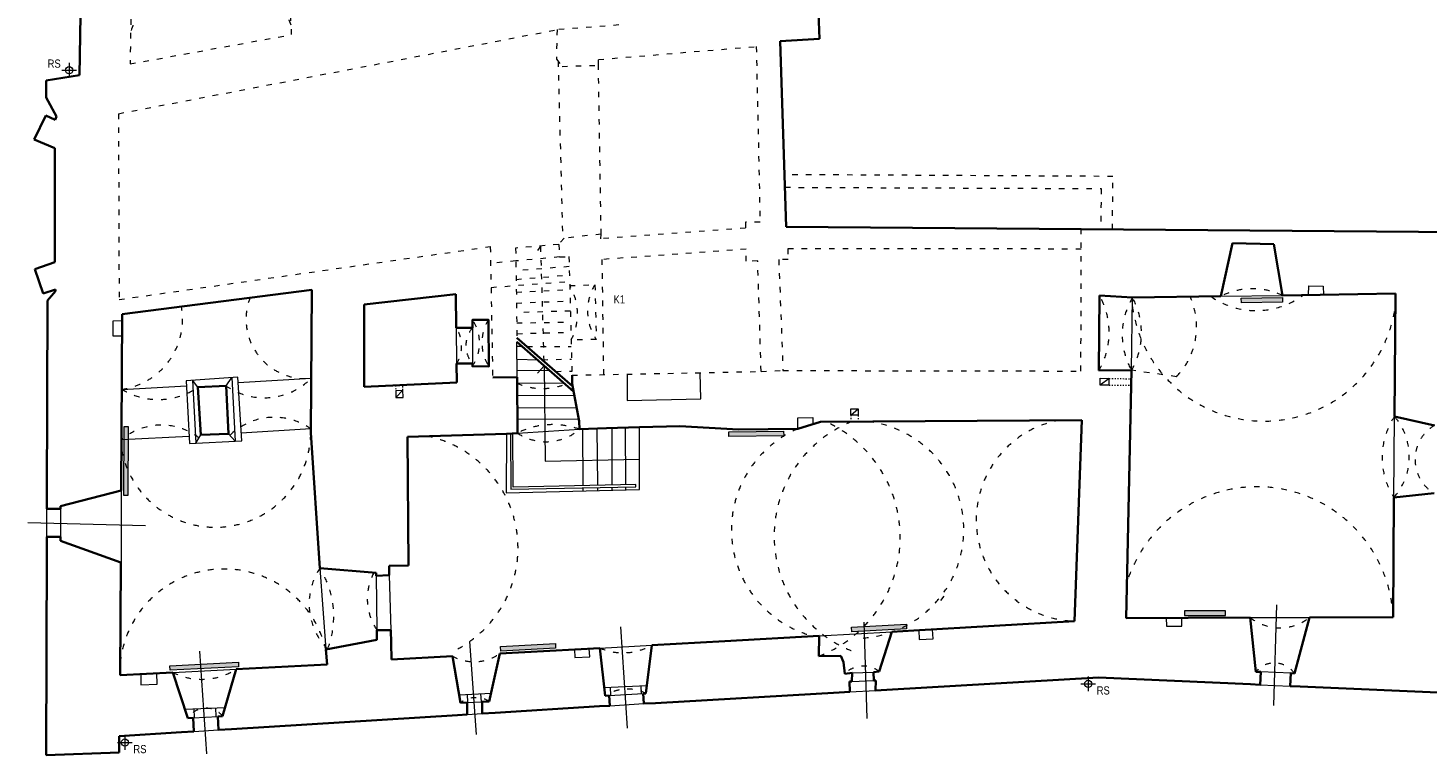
# Model space of a CAD drawing. Header units: centimetres. Extents: x -64755 to -45993, y -134522 to -130049.
# Tile 1 of 9: x -64755 to -61691, y -134125 to -132532. Entities that reach past the tile are written whole.
import ezdxf

# ---------------------------------------------------------------- set-up
doc = ezdxf.new("R2010")
doc.units = ezdxf.units.CM
doc.linetypes.add('ACAD_ISO03W100', pattern=[30, 12, -18])
for name, color, linetype, lineweight in [('arch C', 1, 'Continuous', 13), ('arch N', 1, 'ACAD_ISO03W100', 13), ('arch P', 7, 'Continuous', 35), ('grzejniki', 142, 'Continuous', 0), ('opis', 31, 'Continuous', 0)]:
    doc.layers.add(name, color=color, linetype=linetype, lineweight=lineweight)
doc.styles.get("Standard").update_dxf_attribs({"font": 'ARIALN.TTF'})

msp = doc.modelspace()

# ---------------------------------------------------------------- hatches: boundary and pattern name
at = {"layer": 'grzejniki'}
h = msp.add_hatch(color=256, dxfattribs=at)
h.dxf.hatch_style = 1
h.paths.add_polyline_path([(-62099.25, -133124.29), (-62009.26, -133122.9), (-62009.1, -133132.9), (-62099.09, -133134.29)])
h = msp.add_hatch(color=256, dxfattribs=at)
h.dxf.hatch_style = 1
h.paths.add_polyline_path([(-64545.62, -133405.63), (-64546, -133555.63), (-64536, -133555.65), (-64535.62, -133405.65)])
h = msp.add_hatch(color=256, dxfattribs=at)
h.dxf.hatch_style = 1
h.paths.add_polyline_path([(-63221.09, -133416.99), (-63101.1, -133415.67), (-63100.99, -133425.67), (-63220.98, -133426.99)])
h = msp.add_hatch(color=256, dxfattribs=at)
h.dxf.hatch_style = 1
h.paths.add_polyline_path([(-62223.58, -133819.38), (-62133.58, -133819.09), (-62133.61, -133809.09), (-62223.61, -133809.38)])
h = msp.add_hatch(color=256, dxfattribs=at)
h.dxf.hatch_style = 1
h.paths.add_polyline_path([(-62952.26, -133844.93), (-62832.45, -133838.15), (-62831.88, -133848.13), (-62951.69, -133854.92)])
h = msp.add_hatch(color=256, dxfattribs=at)
h.dxf.hatch_style = 1
h.paths.add_polyline_path([(-63720.61, -133887.38), (-63600.79, -133880.86), (-63600.25, -133890.84), (-63720.07, -133897.37)])
h = msp.add_hatch(color=256, dxfattribs=at)
h.dxf.hatch_style = 1
h.paths.add_polyline_path([(-64444.54, -133929.31), (-64294.74, -133921.52), (-64294.22, -133931.51), (-64444.02, -133939.3)])

# ---------------------------------------------------------------- linework, layer by layer
at = {"layer": 'arch C'}
for p, q in [((-64665.13, -132608.6), (-64665.13, -132640.94)), ((-64681.3, -132624.77), (-64648.96, -132624.77)), ((-64665.13, -132628.22), (-64665.13, -132640.94)), ((-61952.35, -133117.02), (-61951.33, -133097.28)), ((-61951.33, -133097.28), (-61919.75, -133098.07)), ((-61919.75, -133098.07), (-61919.47, -133116.52)), ((-62339.46, -133282.16), (-62337.32, -133122.95)), ((-62144.4, -133119.98), (-62009.33, -133117.9)), ((-64548.9, -133174.04), (-64569.91, -133174.54)), ((-64569.91, -133174.54), (-64569.91, -133206.82)), ((-63817.78, -133189.27), (-63816.92, -133267.38)), ((-63782.26, -133189.38), (-63782.49, -133267)), ((-64569.91, -133206.82), (-64549.08, -133206.94)), ((-63684.73, -133297.3), (-63685.27, -133219.85)), ((-63673.52, -133230.09), (-63685.2, -133230.18)), ((-63639.24, -133259.97), (-63685, -133258.26)), ((-63612.43, -133283.34), (-63684.83, -133282.47)), ((-63639.62, -133288.62), (-63625.27, -133272.15)), ((-63625.27, -133272.15), (-63622.98, -133481.1)), ((-64295.59, -133297.14), (-64408.78, -133304.88)), ((-64408.78, -133304.88), (-64401.63, -133442.4)), ((-64395.26, -133303.95), (-64388.09, -133441.69)), ((-64383.16, -133319.17), (-64395.26, -133303.95)), ((-64321.81, -133316.19), (-64309.35, -133298.08)), ((-64309.35, -133298.08), (-64302.11, -133437.22)), ((-64287.25, -133436.45), (-64295.59, -133297.14)), ((-64135.21, -133299.74), (-64294.87, -133309.3)), ((-63684.64, -133310.56), (-63582.07, -133309.8)), ((-63443.81, -133290.56), (-63443.75, -133348.3)), ((-63282.53, -133344.61), (-63283.84, -133287.34)), ((-62408.4, -133314.94), (-62408.4, -133299.34)), ((-62408.4, -133299.34), (-62388.38, -133299.77)), ((-62388.38, -133299.77), (-62408.4, -133314.94)), ((-62388.7, -133314.94), (-62408.4, -133314.94)), ((-62388.7, -133314.94), (-62388.38, -133299.77)), ((-64549.73, -133323.83), (-64408.18, -133316.47)), ((-63950.32, -133326.19), (-63934.59, -133325.47)), ((-63950.32, -133326.19), (-63950.02, -133341.77)), ((-63934.59, -133325.47), (-63950.02, -133341.77)), ((-63950.02, -133341.77), (-63933.86, -133341.53)), ((-63933.86, -133341.53), (-63934.59, -133325.47)), ((-63684.47, -133337.25), (-63559.45, -133336.38)), ((-63443.75, -133348.3), (-63282.53, -133344.61)), ((-63684.3, -133364.43), (-63554.51, -133363.65)), ((-62953.88, -133380.55), (-62953.79, -133366.63)), ((-62953.88, -133380.55), (-62937.92, -133366.8)), ((-62953.79, -133366.63), (-62937.92, -133366.8)), ((-62937.92, -133366.8), (-62937.82, -133380.65)), ((-63684.14, -133389.02), (-63549.98, -133388.67)), ((-63446.7, -133532.44), (-63447.51, -133407.68)), ((-63416.34, -133543.35), (-63416.88, -133406.6)), ((-63070.04, -133410.32), (-63069.95, -133386.1)), ((-63069.95, -133386.1), (-63037.1, -133385.59)), ((-63037.1, -133385.59), (-63037.14, -133400.29)), ((-62937.82, -133380.65), (-62953.88, -133380.55)), ((-61765.09, -133560.76), (-61763.84, -133383.27)), ((-64550.35, -133434.05), (-64402.47, -133426.36)), ((-64401.63, -133442.4), (-64287.25, -133436.45)), ((-64388.09, -133441.69), (-64376.61, -133423.35)), ((-64316.44, -133421.56), (-64302.11, -133437.22)), ((-64136.13, -133410.4), (-64288.27, -133419.51)), ((-63708.12, -133420.97), (-63708.65, -133550.27)), ((-63699.23, -133420.44), (-63697.96, -133542.82)), ((-63693.35, -133538), (-63693.92, -133420.12)), ((-63683.94, -133419.52), (-63547.99, -133411.37)), ((-63541.19, -133411.11), (-63540.56, -133534.55)), ((-63507.61, -133533.81), (-63508.95, -133409.89)), ((-63477.43, -133408.72), (-63476.93, -133533.12)), ((-63622.98, -133481.1), (-63416.6, -133477)), ((-64550.97, -133545.18), (-64551.37, -133703.56)), ((-63708.65, -133550.27), (-63416.34, -133543.35)), ((-63697.96, -133542.82), (-63424.56, -133537.37)), ((-63424.37, -133531.93), (-63693.35, -133538)), ((-63540.54, -133539.69), (-63540.5, -133546.29)), ((-63507.49, -133545.51), (-63507.56, -133539.03)), ((-63476.91, -133538.42), (-63476.89, -133544.78)), ((-63446.62, -133544.07), (-63446.66, -133537.81)), ((-63424.56, -133537.37), (-63424.37, -133531.93)), ((-64714.13, -133646.86), (-64713.98, -133585.8)), ((-64684.03, -133585.88), (-64684.19, -133646.94)), ((-64755.27, -133615.26), (-64498.13, -133621.86)), ((-64116.32, -133715.54), (-64103.17, -133893.6)), ((-63993.14, -133732.54), (-63991.42, -133851.34)), ((-63964.69, -133731.27), (-63960.76, -133851.42)), ((-62022.39, -133795.82), (-62028.47, -134016.7)), ((-62925.24, -133833.63), (-62919.15, -134044.57)), ((-62263.79, -133824.51), (-62263.33, -133842.42)), ((-62229.2, -133842.88), (-62229.26, -133824.4)), ((-62079.49, -133823.91), (-61949.91, -133823.48)), ((-63457.96, -133843.98), (-63443.6, -134066)), ((-63023.14, -133863.97), (-62864.54, -133854.99)), ((-62805, -133851.59), (-62804.22, -133871.71)), ((-62773.7, -133870.47), (-62774.92, -133849.82)), ((-62263.33, -133842.42), (-62229.2, -133842.88)), ((-64379.85, -133897.51), (-64364.17, -134122.65)), ((-63788.56, -133876.4), (-63774.19, -134079.61)), ((-63559.15, -133893.61), (-63558.53, -133911.15)), ((-63525.48, -133909.71), (-63526.46, -133891.83)), ((-63503.3, -133890.57), (-63389.95, -133884.4)), ((-62804.22, -133871.71), (-62773.7, -133870.47)), ((-63558.53, -133911.15), (-63525.48, -133909.71)), ((-64508.23, -133947.64), (-64508.17, -133971.21)), ((-64472.42, -133969.44), (-64473.58, -133945.84)), ((-64438.26, -133944), (-64299.47, -133936.79)), ((-62951.1, -133944.59), (-62904.45, -133943.32)), ((-62434.31, -133952.99), (-62434.31, -133985.33)), ((-61991.06, -133945.68), (-62056.8, -133942.93)), ((-64508.17, -133971.21), (-64472.42, -133969.44)), ((-63811.57, -133992.96), (-63741.58, -133989.22)), ((-63493.97, -133976.82), (-63400.95, -133972.82)), ((-63483.06, -133994.64), (-63408.31, -133990.17)), ((-63479.25, -133994.41), (-63480.03, -133976.22)), ((-63412.04, -133990.4), (-63412.77, -133973.33)), ((-62956.43, -133986.6), (-62899.78, -133983.32)), ((-62951.54, -133963.78), (-62903.75, -133962.01)), ((-62450.48, -133969.16), (-62418.14, -133969.16)), ((-62434.31, -133972.61), (-62434.31, -133985.33)), ((-62058.04, -133970.88), (-61992.31, -133973.8)), ((-64411.98, -134024.17), (-64323.61, -134020.7)), ((-63793.79, -134009.72), (-63761.21, -134008.19)), ((-63792.23, -134009.65), (-63793.18, -133991.97)), ((-63762.77, -134008.27), (-63763.72, -133990.4)), ((-63481.68, -134016.86), (-63406.94, -134012.21)), ((-64393.93, -134043.76), (-64339.95, -134040.52)), ((-64390.86, -134043.58), (-64391.66, -134023.37)), ((-64343.31, -134040.72), (-64344.06, -134021.5)), ((-63793.65, -134036.25), (-63761.21, -134034.23)), ((-64543.12, -134081.5), (-64543.12, -134113.84)), ((-64392.08, -134073.46), (-64338.11, -134070.1)), ((-64559.29, -134097.67), (-64526.95, -134097.67)), ((-64543.12, -134101.11), (-64543.12, -134113.84))]:
    msp.add_line(p, q, dxfattribs=at)
for centre in [(-64665.13, -132624.77), (-62434.31, -133969.16), (-64543.12, -134097.67)]:
    msp.add_circle(centre, 7.94, dxfattribs=at)
at = {"layer": 'arch N', "linetype": 'ACAD_ISO03W100'}
for p, q in [((-64521.72, -132123.02), (-64531.96, -132611)), ((-64178.16, -132546.72), (-64193.55, -132227.94)), ((-64557.27, -132719.95), (-63597.02, -132535.77)), ((-64531.96, -132611), (-64178.16, -132546.72)), ((-63597.02, -132535.77), (-63598.68, -132600.6)), ((-63461.59, -132525.63), (-63597.02, -132535.77)), ((-63506.48, -132601.23), (-63161.04, -132572.83)), ((-63161.04, -132572.83), (-63152.66, -132957.76)), ((-63598.68, -132600.6), (-63586.05, -132616.38)), ((-63594.7, -132605.57), (-63584.99, -132996.54)), ((-63506.48, -132613.85), (-63506.48, -132601.23)), ((-63586.05, -132616.38), (-63506.48, -132613.85)), ((-63500.57, -132983.92), (-63506.48, -132613.85)), ((-64557.27, -132719.95), (-64555.85, -133127.15)), ((-62380.35, -132857.38), (-63099.3, -132853.5)), ((-63098.43, -132881.16), (-62406.04, -132884.05)), ((-62406.04, -132884.05), (-62406.78, -132973.15)), ((-62381.31, -132973.36), (-62380.35, -132857.38)), ((-63184.46, -132970.84), (-63501.2, -132993.89)), ((-63152.66, -132957.76), (-63184.46, -132957.76)), ((-63184.46, -132957.76), (-63184.46, -132970.84)), ((-62450.26, -133283.83), (-62449.68, -132972.8)), ((-63593.47, -133006.36), (-63687.76, -133014.31)), ((-63581.63, -132992.65), (-63593.47, -133006.36)), ((-63593.47, -133006.36), (-63591.6, -133033.77)), ((-63500.57, -132983.92), (-63581.63, -132992.65)), ((-63501.2, -132993.89), (-63500.57, -132983.92)), ((-64555.85, -133127.15), (-63743.24, -133011.19)), ((-63743.24, -133011.19), (-63738, -133297.69)), ((-63687.76, -133014.31), (-63684.84, -133210.9)), ((-63591.6, -133033.77), (-63687.34, -133042.54)), ((-63632.64, -133009.66), (-63643.14, -133024.11)), ((-63625.42, -133262.43), (-63632.64, -133009.66)), ((-63591.6, -133033.77), (-63571.03, -133033.15)), ((-63571.03, -133033.15), (-63564.37, -133292.98)), ((-63183.45, -133016.64), (-63498.93, -133039.4)), ((-63498.93, -133039.4), (-63495.46, -133291.59)), ((-63182.84, -133043.37), (-63183.45, -133016.64)), ((-63091.24, -133039.61), (-63111.79, -133039.61)), ((-63111.79, -133039.61), (-63102.52, -133282.6)), ((-62449.76, -133016.49), (-63092.09, -133015.66)), ((-63092.09, -133015.66), (-63091.24, -133039.61)), ((-63687.34, -133042.54), (-63742.58, -133047.6)), ((-63570.47, -133055.03), (-63687.03, -133063.74)), ((-63157.92, -133042.15), (-63182.84, -133043.37)), ((-63150.31, -133284.66), (-63157.92, -133042.15)), ((-63741.61, -133100.39), (-63569.63, -133087.63)), ((-63686.74, -133082.94), (-63570, -133073.27)), ((-63569.41, -133096.38), (-63514.29, -133094.6)), ((-63514.29, -133094.6), (-63511.15, -133214.3)), ((-63686.33, -133110.58), (-63569.17, -133105.45)), ((-63685.97, -133134.87), (-63568.55, -133129.87)), ((-63567.97, -133152.51), (-63685.66, -133155.64)), ((-63685.32, -133178.48), (-63567.36, -133176.38)), ((-63684.97, -133201.89), (-63566.78, -133198.86)), ((-63511.15, -133214.3), (-63566.35, -133215.71)), ((-63663.02, -133229.83), (-63565.98, -133230.18)), ((-63629.37, -133259.01), (-63565.28, -133257.36)), ((-63599.76, -133284.68), (-63564.6, -133283.78)), ((-63564.37, -133292.98), (-63150.31, -133284.66)), ((-63150.31, -133284.66), (-63102.52, -133282.6)), ((-63102.52, -133282.6), (-62450.26, -133283.83)), ((-62241.11, -133296.07), (-62339.46, -133282.16)), ((-62750.27, -133776.72), (-62758.84, -133787.85))]:
    msp.add_line(p, q, dxfattribs=at)
at = {"layer": 'arch N', "linetype": 'ACAD_ISO03W100', "ltscale": 0.2}
for p, q in [((-63950.52, -133315.29), (-63950.32, -133326.19)), ((-63934.59, -133325.47), (-63935.09, -133314.58)), ((-62388.7, -133314.94), (-62340.16, -133314.94)), ((-62388.38, -133299.77), (-62339.86, -133300.81)), ((-62953.88, -133380.55), (-62953.96, -133394.62)), ((-62937.82, -133380.65), (-62937.72, -133394.51))]:
    msp.add_line(p, q, dxfattribs=at)
at = {"layer": 'arch N', "linetype": 'ACAD_ISO03W100'}
for centre, radius, start, end in [((-64352.26, -132589.44), 184.43, 20.19089, 165.128), ((-63675.18, -133158.8), 122.81, 332.39163, 30.54592), ((-63420.28, -133152.02), 110.16, 148.58271, 214.42291), ((-64147.62, -133169.94), 130.4, 158.90875, 275.46322), ((-62553.72, -133199.19), 165.19, 329.56476, 29.44673), ((-62202.36, -133204.38), 157.62, 148.89644, 209.56789), ((-62482.28, -133200.62), 164.45, 330.27931, 28.18502), ((-62355.86, -133186.26), 158.83, 316.26168, 24.25806), ((-62066.69, -132978.28), 173.04, 235.16397, 306.60018), ((-62074.69, -133259.87), 156.29, 65.27902, 116.48513), ((-64571.89, -133170.48), 154.94, 278.22277, 10.47861), ((-62049.96, -133103.07), 290.35, 187.85071, 352.4618), ((-63878.66, -133229), 72.7, 328.13315, 33.13155), ((-63737.04, -133228.33), 59.68, 139.26066, 220.39179), ((-63857.51, -133222.05), 90.77, 325.72226, 33.93019), ((-63665.77, -133221.75), 95.79, 148.35361, 212.68249), ((-64238.4, -133195.65), 146.58, 235.32129, 314.75212), ((-63628.99, -133179.92), 142, 246.92702, 294.07416), ((-64470.06, -133192.38), 153.71, 238.78081, 304.42616), ((-64463.13, -133537.39), 135.23, 52.51095, 130.1625), ((-64216.1, -133524), 138.93, 54.85571, 134.47062), ((-63606.49, -133573.39), 172.27, 70.1467, 116.71769), ((-62851.54, -133645.62), 270.41, 111.83723, 249.91721), ((-63124.88, -133648.34), 278.93, 291.25009, 65.26095), ((-62944.76, -133631.13), 238.11, 274.23738, 83.88484), ((-62457.66, -133609.78), 221.83, 100.09145, 268.18402), ((-61629.4, -133472.97), 161.61, 146.28803, 212.90188), ((-61867.15, -133471.29), 135.72, 318.76063, 40.42928), ((-61632.43, -133477.43), 86.51, 120.62209, 239.02455), ((-64345.26, -133416.79), 209.07, 191.00879, 359.31869), ((-63933.29, -133671.64), 250.74, 298.31551, 77.77086), ((-63621.33, -133325.99), 112.56, 236.20156, 310.66283), ((-62974.38, -133631.57), 241.04, 113.38234, 255.26654), ((-62064.95, -133835.57), 298.27, 2.43817, 162.50906), ((-64325.94, -133946.4), 228.94, 13.33304, 172.76131), ((-63998.8, -133793.66), 141.12, 146.38568, 224.66377), ((-64285.41, -133821.38), 199.49, 339.00441, 32.04504), ((-63890.52, -133782.75), 122.01, 152.05247, 214.20548), ((-62014.97, -133742.2), 104.11, 231.7039, 308.67216), ((-63452.83, -133773.55), 127.44, 246.67126, 299.56382), ((-63778.74, -133822.16), 98.31, 241.0323, 305.20278), ((-62026.67, -133976.58), 53.28, 35.00459, 140.21014), ((-64375.12, -133820.08), 139.08, 243.00085, 302.95297), ((-62926.92, -133985.82), 55.91, 51.11445, 135.64459), ((-63442.97, -134068.9), 88.54, 63.21355, 123.62189), ((-63774.91, -134055.8), 56.48, 58.84393, 126.53209), ((-64365.61, -134069.08), 46.74, 38.68463, 148.19061)]:
    msp.add_arc(centre, radius, start, end, dxfattribs=at)
at = {"layer": 'arch P'}
for p, q in [((-64642.39, -132635.73), (-64620, -131125.59)), ((-63022.28, -132556.06), (-63027.49, -132425.11)), ((-63108.47, -132560.93), (-63022.28, -132556.06)), ((-63095.73, -132967.46), (-63108.47, -132560.93)), ((-64715.64, -132646.9), (-64642.39, -132635.73)), ((-64715.64, -132646.9), (-64715.64, -132684.14)), ((-64715.64, -132684.14), (-64692.87, -132726.03)), ((-64716.3, -132723.64), (-64741.69, -132776.21)), ((-64695.98, -132733.07), (-64716.3, -132723.64)), ((-64692.87, -132726.03), (-64695.98, -132733.07)), ((-64741.69, -132776.21), (-64696.71, -132795.78)), ((-64696.71, -132795.78), (-64696.71, -133044.89)), ((-62449.68, -132972.8), (-63095.73, -132967.46)), ((-61309.49, -132982.21), (-62449.68, -132972.8)), ((-62144.4, -133119.98), (-62118.34, -133003.3)), ((-62118.34, -133003.3), (-62028.3, -133005.47)), ((-62028.3, -133005.47), (-62009.33, -133117.9)), ((-64696.71, -133044.89), (-64740.43, -133060.87)), ((-64740.43, -133060.87), (-64721.81, -133114.2)), ((-64721.81, -133114.2), (-64694.95, -133105.25)), ((-64712.82, -133129.55), (-64713.92, -133563.62)), ((-64694.95, -133108.62), (-64712.82, -133129.55)), ((-64694.95, -133105.25), (-64694.95, -133108.62)), ((-64548.81, -133158.9), (-64133.59, -133105.59)), ((-64133.59, -133105.59), (-64136.2, -133419.28)), ((-63818.6, -133115.12), (-64019.19, -133137.94)), ((-63817.78, -133189.27), (-63818.6, -133115.12)), ((-62409.87, -133117.98), (-62411.29, -133282.87)), ((-62337.32, -133122.95), (-62409.87, -133117.98)), ((-62144.4, -133119.98), (-62337.32, -133122.95)), ((-61761.94, -133114.09), (-62009.33, -133117.9)), ((-61763.84, -133383.27), (-61761.94, -133114.09)), ((-64548.81, -133158.9), (-64550.97, -133545.18)), ((-64019.19, -133137.94), (-64019.19, -133318.43)), ((-63817.78, -133189.27), (-63782.26, -133189.38)), ((-63782.2, -133171.38), (-63782.26, -133189.38)), ((-63782.2, -133171.38), (-63747.32, -133171.49)), ((-63747.32, -133171.49), (-63746.4, -133273.48)), ((-63685.27, -133219.85), (-63560.93, -133328.21)), ((-63684.84, -133210.9), (-63563.05, -133316.52)), ((-63782.49, -133267), (-63816.92, -133267.38)), ((-63816.46, -133309.15), (-63816.92, -133267.38)), ((-63782.49, -133267), (-63782.51, -133273.17)), ((-63746.4, -133273.48), (-63782.51, -133273.37)), ((-62411.29, -133282.87), (-62339.46, -133282.16)), ((-62339.46, -133282.16), (-62351.13, -133824.8)), ((-64019.19, -133318.43), (-63816.46, -133309.15)), ((-63738, -133297.69), (-63684.73, -133297.3)), ((-63684.73, -133297.3), (-63683.94, -133419.52)), ((-63564.37, -133292.98), (-63563.88, -133311.95)), ((-63563.88, -133311.95), (-63549.04, -133393.89)), ((-64321.81, -133316.19), (-64383.16, -133319.17)), ((-64383.16, -133319.17), (-64376.61, -133423.35)), ((-64316.44, -133421.56), (-64321.81, -133316.19)), ((-63549.04, -133393.89), (-63547.99, -133411.37)), ((-63488.53, -133409.11), (-63416.88, -133406.6)), ((-63416.88, -133406.6), (-63328.63, -133404.28)), ((-63328.63, -133404.28), (-63200.25, -133411.76)), ((-63070.04, -133410.32), (-63020.1, -133395.09)), ((-63020.1, -133395.09), (-62448.21, -133391.04)), ((-62448.21, -133391.04), (-62464.69, -133831.5)), ((-61763.84, -133383.27), (-61676.5, -133402.99)), ((-64376.61, -133423.35), (-64316.44, -133421.56)), ((-64136.2, -133419.28), (-64116.32, -133715.54)), ((-63924.65, -133428.04), (-63708.12, -133420.97)), ((-63922.67, -133709.84), (-63924.65, -133428.04)), ((-63708.12, -133420.97), (-63683.94, -133419.52)), ((-63547.99, -133411.37), (-63488.53, -133409.11)), ((-63200.25, -133411.76), (-63070.04, -133410.32)), ((-64550.97, -133545.18), (-64684.02, -133579.46)), ((-61766.95, -133822.88), (-61765.09, -133560.76)), ((-61765.09, -133560.76), (-61676.96, -133551.6)), ((-64713.92, -133563.62), (-64713.98, -133585.8)), ((-64684.03, -133585.88), (-64713.98, -133585.8)), ((-64684.02, -133579.46), (-64684.03, -133585.88)), ((-64714.13, -133646.86), (-64714.2, -133673.24)), ((-64684.19, -133646.94), (-64714.13, -133646.86)), ((-64684.19, -133646.94), (-64684.21, -133655.86)), ((-64714.2, -133673.24), (-64715.34, -134124.92)), ((-64551.86, -133703.39), (-64684.37, -133655.8)), ((-64551.86, -133703.39), (-64553.24, -133949.98)), ((-63964.69, -133731.27), (-63964.48, -133710.18)), ((-63964.48, -133710.18), (-63922.67, -133709.84)), ((-64116.32, -133715.54), (-63993.43, -133725.99)), ((-63993.43, -133725.99), (-63993.14, -133732.54)), ((-63993.14, -133732.54), (-63964.69, -133731.27)), ((-62816.19, -133852.25), (-62464.69, -133831.5)), ((-62351.13, -133824.8), (-62079.49, -133823.91)), ((-62079.49, -133823.91), (-62067.61, -133942.48)), ((-61949.91, -133823.48), (-61983.02, -133946.02)), ((-61949.91, -133823.48), (-61766.95, -133822.88)), ((-63991.31, -133872.7), (-63991.42, -133851.34)), ((-63991.42, -133851.34), (-63960.76, -133851.42)), ((-63960.76, -133851.42), (-63960.3, -133879.47)), ((-63230.09, -133875.69), (-63023.14, -133863.97)), ((-63023.14, -133863.97), (-63023.78, -133908.3)), ((-62864.54, -133854.99), (-62891.82, -133942.29)), ((-62864.54, -133854.99), (-62816.19, -133852.25)), ((-64103.17, -133893.6), (-63991.31, -133872.7)), ((-64100.18, -133926.42), (-64103.17, -133893.6)), ((-63960.3, -133879.47), (-63959.51, -133915.42)), ((-63722.07, -133902.49), (-63503.3, -133890.57)), ((-63503.3, -133890.57), (-63491.99, -133995.17)), ((-63389.95, -133884.4), (-63403.07, -133989.86)), ((-63389.95, -133884.4), (-63230.09, -133875.69)), ((-64299.47, -133936.79), (-64100.18, -133926.42)), ((-63959.51, -133915.42), (-63826.35, -133908.17)), ((-63826.35, -133908.17), (-63808.53, -134010.42)), ((-63722.07, -133902.49), (-63745.69, -134007.46)), ((-63023.78, -133908.3), (-62976.07, -133907.33)), ((-62976.07, -133907.33), (-62970.31, -133921.49)), ((-62970.31, -133921.49), (-62966.9, -133946.73)), ((-64553.24, -133949.98), (-64438.26, -133944)), ((-64438.26, -133944), (-64405.33, -134044.45)), ((-64299.47, -133936.79), (-64329.13, -134039.87)), ((-62966.9, -133946.73), (-62951.1, -133944.59)), ((-62951.1, -133944.59), (-62951.54, -133963.78)), ((-62891.82, -133942.29), (-62904.45, -133943.32)), ((-62904.45, -133943.32), (-62903.77, -133961.73)), ((-62875.3, -133981.91), (-62411.99, -133955.13)), ((-62411.99, -133955.13), (-62078.95, -133969.95)), ((-62067.61, -133942.48), (-62056.8, -133942.96)), ((-62056.8, -133942.93), (-62058.04, -133970.88)), ((-61991.06, -133945.68), (-61992.31, -133973.8)), ((-61983.02, -133946.02), (-61991.06, -133945.68)), ((-63408.31, -133990.17), (-63403.07, -133989.86)), ((-63408.31, -133990.17), (-63406.94, -134012.21)), ((-63381.25, -134011.15), (-62979.3, -133987.92)), ((-62979.3, -133987.92), (-62956.43, -133986.6)), ((-62951.54, -133963.78), (-62956.7, -133963.9)), ((-62956.7, -133963.9), (-62956.43, -133986.6)), ((-62903.77, -133961.73), (-62899.34, -133961.73)), ((-62899.34, -133961.73), (-62899.78, -133983.32)), ((-62899.78, -133983.32), (-62875.3, -133981.91)), ((-62078.95, -133969.95), (-62058.04, -133970.88)), ((-61992.31, -133973.8), (-61970.26, -133974.78)), ((-61970.26, -133974.78), (-60660.05, -134033.08)), ((-63808.53, -134010.42), (-63793.79, -134009.72)), ((-63793.79, -134009.72), (-63793.65, -134036.25)), ((-63761.21, -134008.19), (-63745.69, -134007.46)), ((-63761.21, -134008.19), (-63761.21, -134034.23)), ((-63732.27, -134032.44), (-63503.89, -134018.24)), ((-63503.89, -134018.24), (-63481.68, -134016.86)), ((-63491.99, -133995.17), (-63483.06, -133994.64)), ((-63483.06, -133994.64), (-63481.68, -134016.86)), ((-63406.94, -134012.21), (-63381.25, -134011.15)), ((-64405.33, -134044.45), (-64393.93, -134043.76)), ((-64393.93, -134043.76), (-64392.08, -134073.46)), ((-64339.95, -134040.52), (-64329.13, -134039.87)), ((-64339.95, -134040.52), (-64338.11, -134070.1)), ((-64309.82, -134068.34), (-63815.23, -134037.59)), ((-63815.23, -134037.59), (-63793.65, -134036.25)), ((-63761.21, -134034.23), (-63732.27, -134032.44)), ((-64555.46, -134083.61), (-64419.22, -134075.14)), ((-64419.22, -134075.14), (-64392.08, -134073.46)), ((-64338.11, -134070.1), (-64309.82, -134068.34)), ((-64555.46, -134119.45), (-64555.46, -134083.61)), ((-64715.34, -134124.92), (-64555.46, -134119.45))]:
    msp.add_line(p, q, dxfattribs=at)
msp.add_lwpolyline([(-63817.78, -133189.27), (-63782.26, -133189.38), (-63782.2, -133171.38), (-63747.32, -133171.49), (-63746.4, -133273.48), (-63782.51, -133273.37), (-63782.58, -133267), (-63816.92, -133267.38)], dxfattribs=at)
at = {"layer": 'grzejniki'}
for points in [[(-62099.25, -133124.29), (-62009.26, -133122.9), (-62009.1, -133132.9), (-62099.09, -133134.29)], [(-64545.62, -133405.63), (-64546, -133555.63), (-64536, -133555.65), (-64535.62, -133405.65)], [(-63221.09, -133416.99), (-63101.1, -133415.67), (-63100.99, -133425.67), (-63220.98, -133426.99)], [(-62223.58, -133819.38), (-62133.58, -133819.09), (-62133.61, -133809.09), (-62223.61, -133809.38)], [(-62952.26, -133844.93), (-62832.45, -133838.15), (-62831.88, -133848.13), (-62951.69, -133854.92)], [(-63720.61, -133887.38), (-63600.79, -133880.86), (-63600.25, -133890.84), (-63720.07, -133897.37)], [(-64444.54, -133929.31), (-64294.74, -133921.52), (-64294.22, -133931.51), (-64444.02, -133939.3)]]:
    msp.add_lwpolyline(points, close=True, dxfattribs=at)

# ---------------------------------------------------------------- texts
at = {"layer": 'opis', "char_height": 18, "attachment_point": 5}
for s, insert in [('RS', (-64698, -132610.36)), ('K1', (-63460.89, -133126.7)), ('RS', (-62401.44, -133983.57)), ('RS', (-64510.25, -134112.07))]:
    msp.add_mtext_dynamic_manual_height_columns(s, width=71.7882, gutter_width=12.5, heights=[0], dxfattribs=dict(at, insert=insert))

doc.saveas('drawing.dxf')
